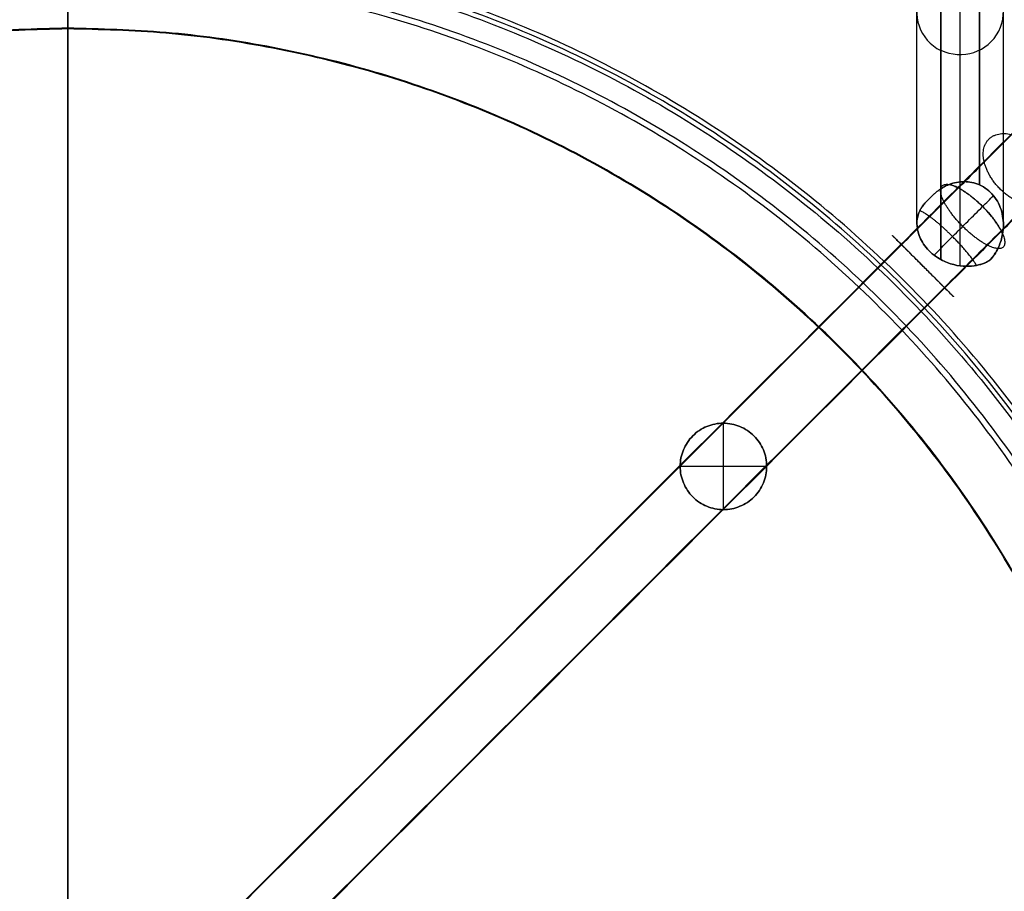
# Model space of a CAD drawing. Header units: millimetres. Extents: x -232 to 232, y -229 to 229.
# Tile 7 of 9: x -8 to 152, y 0 to 141. Entities that reach past the tile are written whole.
import ezdxf

# ---------------------------------------------------------------- set-up
doc = ezdxf.new("R2010")
doc.units = ezdxf.units.MM
doc.layers.add('Défaut', color=7, linetype='Continuous', true_color=0x000000)

msp = doc.modelspace()

# ---------------------------------------------------------------- linework, layer by layer
at = {"layer": 'Défaut'}
for p, q in [((144.41, 114.81, 450.62), (144.41, 183.84, 809.55)), ((137.41, 108.08, 452.68), (137.41, 176.97, 810.87)), ((151.41, 107.87, 451.58), (151.41, 176.97, 810.87)), ((144.41, 101.21, 454.03), (144.41, 170.09, 812.19)), ((103.4, 75.21, 470.59), (103.4, 75.21, 436.04)), ((106.1, 61.74, 470.05), (106.07, 75.74, 470.74)), ((106.1, 61.74, 435.5), (106.07, 75.74, 436.19)), ((106.08, 75.74, 470.74), (106.08, 75.74, 436.19)), ((108.76, 75.21, 470.84), (108.76, 75.21, 436.29)), ((101.13, 73.7, 470.41), (101.13, 73.7, 435.86)), ((111.03, 73.69, 470.87), (111.03, 73.69, 436.32)), ((99.62, 71.43, 470.22), (99.62, 71.43, 435.67)), ((112.55, 71.42, 470.83), (112.55, 71.42, 436.28)), ((99.08, 68.75, 470.07), (99.08, 68.75, 435.52)), ((113.08, 68.74, 470.73), (99.08, 68.74, 470.07)), ((113.08, 68.74, 436.18), (99.08, 68.74, 435.52)), ((113.08, 68.74, 436.18), (113.08, 68.74, 470.73)), ((99.62, 66.07, 469.96), (99.62, 66.07, 435.41)), ((112.55, 66.06, 470.57), (112.55, 66.06, 436.02)), ((101.13, 63.8, 469.92), (101.13, 63.8, 435.37)), ((111.03, 63.79, 470.39), (111.03, 63.79, 435.84)), ((103.4, 62.28, 469.95), (103.4, 62.28, 435.4)), ((108.76, 62.28, 470.2), (108.76, 62.28, 435.66)), ((106.08, 61.74, 470.05), (106.08, 61.74, 435.5))]:
    msp.add_line(p, q, dxfattribs=at)
at = {"layer": 'Défaut', "extrusion": (0, 0.188855, 0.982005)}
for centre, start, end in [((-144.41, -20.65, 645.72), 243.3493, 63.3493), ((-144.41, -20.65, 646.13), 63.3493, 243.3493)]:
    msp.add_arc(centre, 7, start, end, dxfattribs=at)
at = {"layer": 'Défaut'}
for points, degree in [([(147.55, 183.11, 809.69), (147.55, 148.71, 630.83), (147.55, 114.32, 451.97)], 2), ([(147.55, 114.32, 451.97), (147.55, 148.71, 630.83), (147.55, 183.11, 809.69)], 2), ([(141.27, 102.25, 455.47), (141.27, 136.54, 633.76), (141.27, 170.82, 812.05)], 2), ([(141.27, 170.82, 812.05), (141.27, 136.54, 633.76), (141.27, 102.25, 455.47)], 2), ([(139.14, 111.82, 447.74), (139.28, 111.96, 447.69), (139.42, 112.1, 447.64), (139.56, 112.24, 447.59)], 3), ([(139.14, 111.82, 447.74), (139.28, 111.96, 447.69), (139.42, 112.1, 447.64), (139.56, 112.24, 447.59)], 3), ([(134.86, 104.71, 453.58), (43.19, 13.04, 453.58), (-48.48, -78.62, 453.58), (-140.14, -170.29, 453.58)], 3), ([(134.93, 104.63, 443.68), (43.26, 12.97, 443.68), (-48.4, -78.7, 443.68), (-140.07, -170.36, 443.68)], 3), ([(-134.93, 104.63, 443.68), (-43.26, 12.97, 443.68), (48.4, -78.7, 443.68), (140.07, -170.36, 443.68)], 3), ([(-134.86, 104.71, 453.58), (-43.19, 13.04, 453.58), (48.48, -78.62, 453.58), (140.14, -170.29, 453.58)], 3), ([(149.3, 102.2, 448.67), (149.26, 102.2, 448.67), (149.22, 102.2, 448.67)], 2), ([(149.53, 102.44, 448.63), (149.49, 102.44, 448.63), (149.45, 102.44, 448.63)], 2), ([(-141.93, 97.64, 443.78), (-50.26, 5.97, 443.78), (41.4, -85.7, 443.78), (133.07, -177.36, 443.78)], 3), ([(-141.86, 97.71, 453.68), (-50.19, 6.04, 453.68), (41.48, -85.62, 453.68), (133.14, -177.29, 453.68)], 3), ([(141.86, 97.71, 453.68), (50.19, 6.04, 453.68), (-41.48, -85.62, 453.68), (-133.14, -177.29, 453.68)], 3), ([(141.93, 97.64, 443.78), (50.26, 5.97, 443.78), (-41.4, -85.7, 443.78), (-133.07, -177.36, 443.78)], 3)]:
    msp.add_open_spline(points, degree=degree, dxfattribs=at)
for points, weights, knots in [([(-0.08, 154.68, 461.16), (-192.03, 154.64, 461.16), (-192, -37.32, 460.78), (-191.96, -229.28, 460.4), (0, -229.24, 460.4)], [1, 0.707106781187, 1, 0.707106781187, 1], [0, 0, 0, 383.913685, 383.913685, 767.827371, 767.827371, 767.827371]), ([(-0.04, -37.29, 466.68), (-0.06, 51.29, 466.86), (-0.07, 139.59, 473.99), (-0.07, 145.37, 474.45), (-0.08, 149.79, 470.7), (-0.08, 154.21, 466.94), (-0.08, 154.68, 461.16)], [1, 0.999227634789, 1, 0.923872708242, 1, 0.923872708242, 1], [-200.174612, -200.174612, -200.174612, -24.146621, -24.146621, -12.623089, -12.623089, -1.099557, -1.099557, -1.099557]), ([(0, -229.24, 460.4), (191.96, -229.2, 460.4), (191.92, -37.24, 460.78), (191.88, 154.71, 461.16), (-0.08, 154.68, 461.16)], [1, 0.707106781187, 1, 0.707106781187, 1], [0, 0, 0, 383.913685, 383.913685, 767.827371, 767.827371, 767.827371]), ([(-0.08, 153.93, 461.1), (-191.29, 153.89, 461.1), (-191.25, -37.32, 460.72), (-191.21, -228.53, 460.34), (0, -228.49, 460.34)], [1, 0.707106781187, 1, 0.707106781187, 1], [0, 0, 0, 1.570796, 1.570796, 3.141593, 3.141593, 3.141593]), ([(0, -227.74, 460.28), (-190.46, -227.78, 460.28), (-190.5, -37.32, 460.66), (-190.54, 153.14, 461.04), (-0.08, 153.18, 461.04)], [1, 0.707106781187, 1, 0.707106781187, 1], [-767.827371, -767.827371, -767.827371, -383.913685, -383.913685, 0, 0, 0]), ([(0, -228.49, 460.34), (191.21, -228.45, 460.34), (191.17, -37.24, 460.72), (191.13, 153.97, 461.1), (-0.08, 153.93, 461.1)], [1, 0.707106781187, 1, 0.707106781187, 1], [3.141593, 3.141593, 3.141593, 4.712389, 4.712389, 6.283185, 6.283185, 6.283185]), ([(-0.08, 153.18, 461.04), (-0.08, 152.76, 466.2), (-0.08, 148.82, 469.55), (-0.07, 144.88, 472.91), (-0.07, 139.71, 472.49), (-0.06, 51.36, 465.36), (-0.04, -37.29, 465.18)], [1, 0.923872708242, 1, 0.923872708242, 1, 0.999227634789, 1], [1.099557, 1.099557, 1.099557, 11.511444, 11.511444, 21.92333, 21.92333, 200.174612, 200.174612, 200.174612]), ([(-0.08, 153.18, 461.04), (190.38, 153.22, 461.04), (190.42, -37.24, 460.66), (190.46, -227.7, 460.28), (0, -227.74, 460.28)], [1, 0.707106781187, 1, 0.707106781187, 1], [-767.827371, -767.827371, -767.827371, -383.913685, -383.913685, 0, 0, 0]), ([(-0.08, 149.79, 470.7), (-187.17, 149.75, 470.7), (-187.13, -37.34, 470.33), (-187.09, -224.43, 469.95), (0, -224.39, 469.95)], [1, 0.707106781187, 1, 0.707106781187, 1], [0, 0, 0, 383.913685, 383.913685, 767.827371, 767.827371, 767.827371]), ([(-0.08, 148.82, 469.55), (-186.19, 148.78, 469.55), (-186.16, -37.34, 469.18), (-186.12, -223.45, 468.81), (0, -223.42, 468.81)], [1, 0.707106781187, 1, 0.707106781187, 1], [0, 0, 0, 383.913685, 383.913685, 767.827371, 767.827371, 767.827371]), ([(0, -224.39, 469.95), (187.09, -224.35, 469.95), (187.05, -37.26, 470.33), (187.02, 149.83, 470.7), (-0.08, 149.79, 470.7)], [1, 0.707106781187, 1, 0.707106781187, 1], [0, 0, 0, 383.913685, 383.913685, 767.827371, 767.827371, 767.827371]), ([(0, -223.42, 468.81), (186.12, -223.38, 468.81), (186.08, -37.26, 469.18), (186.04, 148.86, 469.55), (-0.08, 148.82, 469.55)], [1, 0.707106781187, 1, 0.707106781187, 1], [0, 0, 0, 383.913685, 383.913685, 767.827371, 767.827371, 767.827371]), ([(-0.07, 139.71, 472.49), (-177.09, 139.68, 472.49), (-177.06, -37.34, 472.14), (-177.02, -214.36, 471.79), (0, -214.32, 471.79)], [1, 0.707106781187, 1, 0.707106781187, 1], [0, 0, 0, 383.913685, 383.913685, 767.827371, 767.827371, 767.827371]), ([(-0.07, 139.59, 473.99), (-176.97, 139.56, 473.99), (-176.94, -37.34, 473.64), (-176.9, -214.24, 473.28), (0, -214.21, 473.28)], [1, 0.707106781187, 1, 0.707106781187, 1], [0, 0, 0, 383.913685, 383.913685, 767.827371, 767.827371, 767.827371]), ([(0, -214.32, 471.79), (177.02, -214.29, 471.79), (176.98, -37.27, 472.14), (176.94, 139.75, 472.49), (-0.07, 139.71, 472.49)], [1, 0.707106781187, 1, 0.707106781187, 1], [0, 0, 0, 383.913685, 383.913685, 767.827371, 767.827371, 767.827371]), ([(0, -214.21, 473.28), (176.9, -214.17, 473.28), (176.86, -37.27, 473.64), (176.83, 139.63, 473.99), (-0.07, 139.59, 473.99)], [1, 0.707106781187, 1, 0.707106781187, 1], [0, 0, 0, 383.913685, 383.913685, 767.827371, 767.827371, 767.827371]), ([(148.31, 118.02, 436.96), (149.66, 112.29, 433.16), (155.36, 111.06, 437.04), (161.05, 109.83, 440.92), (159.7, 115.55, 444.72), (158.35, 121.27, 448.52), (152.65, 122.51, 444.64), (146.96, 123.74, 440.75), (148.31, 118.02, 436.96)], [1, 0.707106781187, 1, 0.707106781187, 1, 0.707106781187, 1, 0.707106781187, 1], [0, 0, 0, 10.995575, 10.995575, 21.991149, 21.991149, 32.986724, 32.986724, 43.982298, 43.982298, 43.982298]), ([(141.83, 111.53, 442.05), (144.24, 106.87, 437.42), (148.85, 104.55, 442.15), (153.46, 102.24, 446.88), (151.05, 106.9, 451.51), (148.64, 111.57, 456.14), (144.03, 113.88, 451.41), (139.41, 116.19, 446.68), (141.83, 111.53, 442.05)], [1, 0.707106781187, 1, 0.707106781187, 1, 0.707106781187, 1, 0.707106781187, 1], [0, 0, 0, 10.995575, 10.995575, 21.991149, 21.991149, 32.986724, 32.986724, 43.982298, 43.982298, 43.982298]), ([(151.29, 106.41, 450.97), (150.39, 108.48, 453.4), (148.05, 110.83, 453.4), (144.9, 113.97, 453.4), (142.64, 114.38, 449.59)], [0.85567837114, 0.835912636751, 1, 0.791562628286, 0.879794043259], [26.82668, 26.82668, 26.82668, 32.986723, 32.986723, 40.81172, 40.81172, 40.81172]), ([(147.05, 101.3, 451.71), (146.02, 103.12, 455.13), (143.18, 105.96, 455.13), (139.49, 109.65, 455.13), (137.87, 110.13, 450.2)], [0.867615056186, 0.808174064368, 1, 0.764255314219, 0.908004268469], [25.78534, 25.78534, 25.78534, 32.986723, 32.986723, 41.83687, 41.83687, 41.83687]), ([(134.93, 104.63, 443.68), (138.47, 101.1, 438.78), (141.93, 97.64, 443.78), (145.39, 94.17, 448.78), (141.86, 97.71, 453.68), (138.32, 101.25, 458.58), (134.86, 104.71, 453.58), (131.39, 108.17, 448.57), (134.93, 104.63, 443.68)], [1, 0.707106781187, 1, 0.707106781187, 1, 0.707106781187, 1, 0.707106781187, 1], [0, 0, 0, 10.995575, 10.995575, 21.991149, 21.991149, 32.986724, 32.986724, 43.982298, 43.982298, 43.982298])]:
    msp.add_rational_spline(points, weights, degree=2, knots=knots, dxfattribs=at)
for points, knots in [([(162.47, 132.33, 421.82), (161.84, 131.69, 426.13), (159.48, 129.33, 434.71), (153.02, 122.88, 445.28), (144.39, 114.24, 452.06), (137.97, 107.82, 453.58), (134.86, 104.71, 453.58)], [0, 0, 0, 0, 11.587, 23.890378, 36.193757, 47.780757, 47.780757, 47.780757, 47.780757]), ([(155.7, 125.4, 419.8), (155.22, 124.92, 423.04), (153.44, 123.15, 429.49), (148.59, 118.29, 437.44), (142.1, 111.8, 442.54), (137.27, 106.98, 443.68), (134.93, 104.63, 443.68)], [0, 0, 0, 0, 11.587, 23.890378, 36.193757, 47.780757, 47.780757, 47.780757, 47.780757]), ([(169.55, 125.4, 421.85), (168.91, 124.76, 426.17), (166.54, 122.4, 434.77), (160.07, 115.92, 445.36), (151.41, 107.27, 452.16), (144.98, 100.83, 453.68), (141.86, 97.71, 453.68)], [0, 0, 0, 0, 11.587, 23.890378, 36.193757, 47.780757, 47.780757, 47.780757, 47.780757]), ([(162.77, 118.47, 419.82), (162.29, 118, 423.08), (160.51, 116.21, 429.55), (155.64, 111.34, 437.52), (149.12, 104.83, 442.64), (144.28, 99.98, 443.78), (141.93, 97.64, 443.78)], [0, 0, 0, 0, 11.587, 23.890378, 36.193757, 47.780757, 47.780757, 47.780757, 47.780757]), ([(147.55, 114.32, 451.97), (147.15, 114.5, 451.83), (146.73, 114.63, 451.68), (145.9, 114.8, 451.34), (145.48, 114.85, 451.15), (145.06, 114.85, 450.95), (144.64, 114.85, 450.74), (144.22, 114.8, 450.52), (143.41, 114.65, 450.06), (143.02, 114.53, 449.83), (142.64, 114.38, 449.59), (142.35, 114.27, 449.4), (142.07, 114.14, 449.22), (141.54, 113.85, 448.85), (141.28, 113.69, 448.66), (140.78, 113.34, 448.3), (140.53, 113.14, 448.12), (140.18, 112.84, 447.87), (140.05, 112.72, 447.79), (139.82, 112.5, 447.66), (139.69, 112.37, 447.6), (139.56, 112.24, 447.59)], [0, 0, 0, 0, 1.383327, 1.383327, 2.765566, 2.765566, 2.765566, 4.184875, 4.184875, 5.60374, 5.60374, 5.60374, 6.68449, 6.68449, 7.764571, 7.764571, 8.8324, 8.8324, 9.365514, 9.365514, 9.897935, 9.897935, 9.897935, 9.897935]), ([(139.56, 112.24, 447.59), (139.69, 112.37, 447.6), (139.82, 112.5, 447.66), (140.05, 112.72, 447.79), (140.18, 112.84, 447.87), (140.53, 113.14, 448.12), (140.78, 113.34, 448.3), (141.28, 113.69, 448.66), (141.54, 113.85, 448.85), (142.07, 114.14, 449.22), (142.35, 114.27, 449.4), (142.64, 114.38, 449.59), (143.02, 114.53, 449.83), (143.41, 114.65, 450.06), (144.22, 114.8, 450.52), (144.64, 114.85, 450.74), (145.06, 114.85, 450.95), (145.48, 114.85, 451.15), (145.9, 114.8, 451.34), (146.73, 114.63, 451.68), (147.15, 114.5, 451.83), (147.55, 114.32, 451.97)], [-9.897935, -9.897935, -9.897935, -9.897935, -9.365514, -9.365514, -8.8324, -8.8324, -7.764571, -7.764571, -6.68449, -6.68449, -5.60374, -5.60374, -5.60374, -4.184875, -4.184875, -2.765566, -2.765566, -2.765566, -1.383327, -1.383327, 0, 0, 0, 0]), ([(147.55, 114.32, 451.97), (147.98, 114.12, 452.1), (148.39, 113.88, 452.22), (149.15, 113.3, 452.38), (149.49, 112.96, 452.43), (149.8, 112.58, 452.45), (150.12, 112.2, 452.47), (150.39, 111.78, 452.46), (150.84, 110.9, 452.37), (151.01, 110.44, 452.3), (151.39, 109.03, 451.99), (151.46, 108.07, 451.68), (151.38, 107.16, 451.3), (151.36, 106.91, 451.2), (151.33, 106.65, 451.09), (151.29, 106.41, 450.97), (151.22, 106.04, 450.79), (151.14, 105.68, 450.61), (150.93, 104.98, 450.22), (150.8, 104.65, 450.01), (150.67, 104.33, 449.78)], [-30.364325, -30.364325, -30.364325, -30.364325, -28.903461, -28.903461, -27.442179, -27.442179, -27.442179, -25.946303, -25.946303, -24.451965, -24.451965, -21.46923, -21.46923, -21.46923, -20.632981, -20.632981, -20.632981, -19.392027, -19.392027, -18.154914, -18.154914, -18.154914, -18.154914]), ([(150.67, 104.33, 449.78), (150.8, 104.65, 450.01), (150.93, 104.98, 450.22), (151.14, 105.68, 450.61), (151.22, 106.04, 450.79), (151.29, 106.41, 450.97), (151.33, 106.65, 451.09), (151.36, 106.91, 451.2), (151.38, 107.16, 451.3), (151.46, 108.07, 451.68), (151.39, 109.03, 451.99), (151.01, 110.44, 452.3), (150.84, 110.9, 452.37), (150.39, 111.78, 452.46), (150.12, 112.2, 452.47), (149.8, 112.58, 452.45), (149.49, 112.96, 452.43), (149.15, 113.3, 452.38), (148.39, 113.88, 452.22), (147.98, 114.12, 452.1), (147.55, 114.32, 451.97)], [18.154914, 18.154914, 18.154914, 18.154914, 19.392027, 19.392027, 20.632981, 20.632981, 20.632981, 21.46923, 21.46923, 21.46923, 24.451965, 24.451965, 25.946303, 25.946303, 27.442179, 27.442179, 27.442179, 28.903461, 28.903461, 30.364325, 30.364325, 30.364325, 30.364325]), ([(139.14, 111.82, 447.74), (139.03, 111.71, 447.83), (138.92, 111.6, 447.97), (138.74, 111.41, 448.24), (138.66, 111.32, 448.39), (138.5, 111.13, 448.67), (138.43, 111.04, 448.82), (138.29, 110.85, 449.12), (138.22, 110.75, 449.27), (138.16, 110.65, 449.43), (138.05, 110.49, 449.68), (137.95, 110.31, 449.94), (137.87, 110.13, 450.2), (137.68, 109.73, 450.78), (137.54, 109.29, 451.35), (137.39, 108.33, 452.45), (137.39, 107.81, 452.98), (137.48, 107.26, 453.46), (137.53, 106.9, 453.77), (137.63, 106.53, 454.06), (137.91, 105.78, 454.59), (138.09, 105.4, 454.82), (138.54, 104.65, 455.21), (138.82, 104.28, 455.36), (139.45, 103.58, 455.56), (139.8, 103.26, 455.6), (140.18, 102.96, 455.6), (140.53, 102.69, 455.6), (140.9, 102.46, 455.55), (141.27, 102.25, 455.47)], [0, 0, 0, 0, 0.565308, 0.565308, 1.136247, 1.136247, 1.713748, 1.713748, 2.294174, 2.294174, 2.294174, 3.270922, 3.270922, 3.270922, 5.475466, 5.475466, 7.680995, 7.680995, 7.680995, 9.117288, 9.117288, 10.555376, 10.555376, 12.00057, 12.00057, 13.446516, 13.446516, 13.446516, 14.764303, 14.764303, 14.764303, 14.764303]), ([(141.27, 102.25, 455.47), (140.9, 102.46, 455.55), (140.53, 102.69, 455.6), (140.18, 102.96, 455.6), (139.8, 103.26, 455.6), (139.45, 103.58, 455.56), (138.82, 104.28, 455.36), (138.54, 104.65, 455.21), (138.09, 105.4, 454.82), (137.91, 105.78, 454.59), (137.63, 106.53, 454.06), (137.53, 106.9, 453.77), (137.48, 107.26, 453.46), (137.39, 107.81, 452.98), (137.39, 108.33, 452.45), (137.54, 109.29, 451.35), (137.68, 109.73, 450.78), (137.87, 110.13, 450.2), (137.95, 110.31, 449.94), (138.05, 110.49, 449.68), (138.16, 110.65, 449.43), (138.22, 110.75, 449.27), (138.29, 110.85, 449.12), (138.43, 111.04, 448.82), (138.5, 111.13, 448.67), (138.66, 111.32, 448.39), (138.74, 111.41, 448.24), (138.92, 111.6, 447.97), (139.03, 111.71, 447.83), (139.14, 111.82, 447.74)], [-14.764303, -14.764303, -14.764303, -14.764303, -13.446516, -13.446516, -13.446516, -12.00057, -12.00057, -10.555376, -10.555376, -9.117288, -9.117288, -7.680995, -7.680995, -7.680995, -5.475466, -5.475466, -3.270922, -3.270922, -3.270922, -2.294174, -2.294174, -2.294174, -1.713748, -1.713748, -1.136247, -1.136247, -0.565308, -0.565308, 0, 0, 0, 0]), ([(139.14, 111.82, 447.74), (139.21, 111.89, 447.68), (139.27, 111.95, 447.64), (139.34, 112.02, 447.61), (139.42, 112.1, 447.59), (139.49, 112.17, 447.58), (139.56, 112.24, 447.59)], [-0.6262214, -0.6262214, -0.6262214, -0.6262214, -0.3160626, -0.3160626, -0.3160626, 0, 0, 0, 0]), ([(139.56, 112.24, 447.59), (139.49, 112.17, 447.58), (139.42, 112.1, 447.59), (139.34, 112.02, 447.61), (139.27, 111.95, 447.64), (139.21, 111.89, 447.68), (139.14, 111.82, 447.74)], [0, 0, 0, 0, 0.3160626, 0.3160626, 0.3160626, 0.6262214, 0.6262214, 0.6262214, 0.6262214]), ([(140.18, 102.96, 455.6), (141.19, 103.97, 455.52), (143.85, 106.63, 455.09), (147.07, 109.85, 453.95), (149.22, 112.01, 452.79), (149.8, 112.58, 452.45)], [2.111784, 2.111784, 2.111784, 2.111784, 5.666119, 11.587, 13.804001, 13.804001, 13.804001, 13.804001]), ([(150.67, 104.33, 449.78), (150.6, 104.16, 449.67), (150.52, 104, 449.56), (150.34, 103.68, 449.35), (150.25, 103.52, 449.24), (150.05, 103.21, 449.04), (149.94, 103.05, 448.94), (149.77, 102.83, 448.8), (149.71, 102.75, 448.75), (149.62, 102.64, 448.69), (149.59, 102.6, 448.67), (149.54, 102.54, 448.65), (149.52, 102.52, 448.64), (149.49, 102.48, 448.63), (149.48, 102.47, 448.63), (149.47, 102.46, 448.63)], [0, 0, 0, 0, 0.638531, 0.638531, 1.276405, 1.276405, 1.908687, 1.908687, 2.219441, 2.219441, 2.374109, 2.374109, 2.452838, 2.452838, 2.522622, 2.522622, 2.522622, 2.522622]), ([(149.47, 102.46, 448.63), (149.48, 102.47, 448.63), (149.49, 102.48, 448.63), (149.52, 102.52, 448.64), (149.54, 102.54, 448.65), (149.59, 102.6, 448.67), (149.62, 102.64, 448.69), (149.71, 102.75, 448.75), (149.77, 102.83, 448.8), (149.94, 103.05, 448.94), (150.05, 103.21, 449.04), (150.25, 103.52, 449.24), (150.34, 103.68, 449.35), (150.52, 104, 449.56), (150.6, 104.16, 449.67), (150.67, 104.33, 449.78)], [-2.522622, -2.522622, -2.522622, -2.522622, -2.452838, -2.452838, -2.374109, -2.374109, -2.219441, -2.219441, -1.908687, -1.908687, -1.276405, -1.276405, -0.638531, -0.638531, 0, 0, 0, 0]), ([(150.67, 104.33, 449.78), (150.53, 104, 449.56), (150.37, 103.68, 449.35), (150.09, 103.21, 449.04), (149.99, 103.06, 448.94), (149.84, 102.83, 448.8), (149.78, 102.75, 448.75), (149.69, 102.64, 448.69), (149.66, 102.6, 448.67), (149.62, 102.54, 448.65), (149.6, 102.52, 448.64), (149.57, 102.48, 448.63), (149.56, 102.47, 448.63), (149.55, 102.46, 448.63)], [0, 0, 0, 0, 1.25475, 1.25475, 1.87884, 1.87884, 2.186703, 2.186703, 2.339771, 2.339771, 2.417586, 2.417586, 2.486528, 2.486528, 2.486528, 2.486528]), ([(149.55, 102.46, 448.63), (149.56, 102.47, 448.63), (149.57, 102.48, 448.63), (149.6, 102.52, 448.64), (149.62, 102.54, 448.65), (149.66, 102.6, 448.67), (149.69, 102.64, 448.69), (149.78, 102.75, 448.75), (149.84, 102.83, 448.8), (149.99, 103.06, 448.94), (150.09, 103.21, 449.04), (150.37, 103.68, 449.35), (150.53, 104, 449.56), (150.67, 104.33, 449.78)], [-2.486528, -2.486528, -2.486528, -2.486528, -2.417586, -2.417586, -2.339771, -2.339771, -2.186703, -2.186703, -1.87884, -1.87884, -1.25475, -1.25475, 0, 0, 0, 0]), ([(148.48, 101.72, 449.77), (148.43, 101.7, 449.86), (148.38, 101.69, 449.94), (148.24, 101.63, 450.18), (148.14, 101.6, 450.33), (147.94, 101.53, 450.62), (147.84, 101.49, 450.76), (147.52, 101.4, 451.18), (147.29, 101.34, 451.45), (147.05, 101.3, 451.71), (146.54, 101.19, 452.29), (145.97, 101.13, 452.83), (145.36, 101.14, 453.32), (144.74, 101.15, 453.83), (144.07, 101.24, 454.28), (142.68, 101.59, 455.03), (141.97, 101.86, 455.31), (141.27, 102.25, 455.47)], [-24.43941, -24.43941, -24.43941, -24.43941, -24.128699, -24.128699, -23.590247, -23.590247, -23.05048, -23.05048, -21.969344, -21.969344, -21.969344, -19.61826, -19.61826, -19.61826, -17.195369, -17.195369, -14.764303, -14.764303, -14.764303, -14.764303]), ([(141.27, 102.25, 455.47), (141.97, 101.86, 455.31), (142.68, 101.59, 455.03), (144.07, 101.24, 454.28), (144.74, 101.15, 453.83), (145.36, 101.14, 453.32), (145.97, 101.13, 452.83), (146.54, 101.19, 452.29), (147.05, 101.3, 451.71), (147.29, 101.34, 451.45), (147.52, 101.4, 451.18), (147.84, 101.49, 450.76), (147.94, 101.53, 450.62), (148.14, 101.6, 450.33), (148.24, 101.63, 450.18), (148.38, 101.69, 449.94), (148.43, 101.7, 449.86), (148.48, 101.72, 449.77)], [14.764303, 14.764303, 14.764303, 14.764303, 17.195369, 17.195369, 19.61826, 19.61826, 19.61826, 21.969344, 21.969344, 21.969344, 23.05048, 23.05048, 23.590247, 23.590247, 24.128699, 24.128699, 24.43941, 24.43941, 24.43941, 24.43941]), ([(149.47, 102.46, 448.63), (149.44, 102.43, 448.63), (149.42, 102.4, 448.63), (149.39, 102.38, 448.63), (149.34, 102.32, 448.64), (149.28, 102.26, 448.65), (149.22, 102.2, 448.67), (149.18, 102.15, 448.68), (149.15, 102.13, 448.71), (149.07, 102.07, 448.79), (149.04, 102.04, 448.84), (148.95, 101.98, 448.98), (148.89, 101.94, 449.09), (148.72, 101.84, 449.37), (148.6, 101.78, 449.57), (148.48, 101.72, 449.77)], [10.890426, 10.890426, 10.890426, 10.890426, 10.998253, 10.998253, 10.998253, 11.246894, 11.246894, 11.246894, 11.45631, 11.45631, 11.632138, 11.632138, 11.974146, 11.974146, 12.682786, 12.682786, 12.682786, 12.682786]), ([(149.55, 102.46, 448.63), (149.53, 102.43, 448.63), (149.51, 102.41, 448.63), (149.48, 102.39, 448.63), (149.48, 102.38, 448.63), (149.47, 102.38, 448.63), (149.45, 102.36, 448.63), (149.43, 102.34, 448.64), (149.37, 102.28, 448.64), (149.34, 102.24, 448.65), (149.3, 102.2, 448.67), (149.27, 102.18, 448.67), (149.25, 102.16, 448.68), (149.21, 102.13, 448.71), (149.19, 102.11, 448.73), (149.13, 102.07, 448.79), (149.09, 102.04, 448.84), (149, 101.98, 448.97), (148.93, 101.94, 449.08), (148.74, 101.84, 449.37), (148.61, 101.78, 449.58), (148.48, 101.72, 449.77)], [13.267707, 13.267707, 13.267707, 13.267707, 13.351124, 13.351124, 13.376678, 13.376678, 13.376678, 13.457174, 13.457174, 13.625616, 13.625616, 13.625616, 13.730694, 13.730694, 13.826472, 13.826472, 14.010308, 14.010308, 14.368077, 14.368077, 15.098658, 15.098658, 15.098658, 15.098658]), ([(148.48, 101.72, 449.77), (148.6, 101.78, 449.57), (148.72, 101.84, 449.37), (148.89, 101.94, 449.09), (148.95, 101.98, 448.98), (149.04, 102.04, 448.84), (149.07, 102.07, 448.79), (149.15, 102.13, 448.71), (149.18, 102.15, 448.68), (149.22, 102.2, 448.67), (149.28, 102.26, 448.65), (149.34, 102.32, 448.64), (149.39, 102.38, 448.63), (149.42, 102.4, 448.63), (149.44, 102.43, 448.63), (149.47, 102.46, 448.63)], [-12.682786, -12.682786, -12.682786, -12.682786, -11.974146, -11.974146, -11.632138, -11.632138, -11.45631, -11.45631, -11.246894, -11.246894, -11.246894, -10.998253, -10.998253, -10.998253, -10.890426, -10.890426, -10.890426, -10.890426]), ([(148.48, 101.72, 449.77), (148.61, 101.78, 449.58), (148.74, 101.84, 449.37), (148.93, 101.94, 449.08), (149, 101.98, 448.97), (149.09, 102.04, 448.84), (149.13, 102.07, 448.79), (149.19, 102.11, 448.73), (149.21, 102.13, 448.71), (149.25, 102.16, 448.68), (149.27, 102.18, 448.67), (149.3, 102.2, 448.67), (149.34, 102.24, 448.65), (149.37, 102.28, 448.64), (149.43, 102.34, 448.64), (149.45, 102.36, 448.63), (149.47, 102.38, 448.63), (149.48, 102.38, 448.63), (149.48, 102.39, 448.63), (149.51, 102.41, 448.63), (149.53, 102.43, 448.63), (149.55, 102.46, 448.63)], [-15.098658, -15.098658, -15.098658, -15.098658, -14.368077, -14.368077, -14.010308, -14.010308, -13.826472, -13.826472, -13.730694, -13.730694, -13.625616, -13.625616, -13.625616, -13.457174, -13.457174, -13.376678, -13.376678, -13.376678, -13.351124, -13.351124, -13.267707, -13.267707, -13.267707, -13.267707]), ([(113.08, 68.74, 470.73), (113.08, 69.66, 470.77), (112.9, 70.57, 470.81), (112.2, 72.27, 470.86), (111.68, 73.04, 470.87), (110.38, 74.34, 470.87), (109.61, 74.86, 470.86), (107.91, 75.56, 470.82), (107, 75.74, 470.78), (106.08, 75.74, 470.74), (105.16, 75.75, 470.7), (104.25, 75.56, 470.64), (102.56, 74.86, 470.53), (101.78, 74.35, 470.47), (100.48, 73.05, 470.34), (99.97, 72.27, 470.28), (99.26, 70.58, 470.16), (99.08, 69.67, 470.11), (99.08, 68.75, 470.07)], [0, 0, 0, 0, 2.76774, 2.76774, 5.535589, 5.535589, 8.303466, 8.303466, 11.071244, 11.071244, 11.071244, 13.843095, 13.843095, 16.61484, 16.61484, 19.386558, 19.386558, 22.158372, 22.158372, 22.158372, 22.158372]), ([(113.08, 68.74, 436.18), (113.08, 69.66, 436.22), (112.9, 70.57, 436.26), (112.2, 72.27, 436.31), (111.68, 73.04, 436.32), (110.38, 74.34, 436.33), (109.61, 74.86, 436.31), (107.91, 75.56, 436.27), (107, 75.74, 436.23), (106.08, 75.74, 436.19), (105.16, 75.75, 436.15), (104.25, 75.56, 436.1), (102.56, 74.86, 435.98), (101.78, 74.35, 435.92), (100.48, 73.05, 435.79), (99.97, 72.27, 435.73), (99.26, 70.58, 435.62), (99.08, 69.67, 435.56), (99.08, 68.75, 435.52)], [0, 0, 0, 0, 2.76774, 2.76774, 5.535589, 5.535589, 8.303466, 8.303466, 11.071244, 11.071244, 11.071244, 13.843095, 13.843095, 16.61484, 16.61484, 19.386558, 19.386558, 22.158372, 22.158372, 22.158372, 22.158372]), ([(99.08, 68.75, 452.79), (99.08, 69.67, 452.84), (99.26, 70.58, 452.89), (99.97, 72.27, 453.01), (100.48, 73.05, 453.07), (101.78, 74.35, 453.19), (102.56, 74.86, 453.26), (104.25, 75.56, 453.37), (105.16, 75.75, 453.42), (106.08, 75.74, 453.47), (107, 75.74, 453.51), (107.91, 75.56, 453.54), (109.61, 74.86, 453.59), (110.38, 74.34, 453.6), (111.68, 73.04, 453.6), (112.2, 72.27, 453.58), (112.9, 70.57, 453.53), (113.08, 69.66, 453.5), (113.08, 68.74, 453.45)], [-22.158372, -22.158372, -22.158372, -22.158372, -19.386558, -19.386558, -16.61484, -16.61484, -13.843095, -13.843095, -11.071244, -11.071244, -11.071244, -8.303466, -8.303466, -5.535589, -5.535589, -2.76774, -2.76774, 0, 0, 0, 0]), ([(99.08, 68.75, 470.07), (99.08, 67.83, 470.02), (99.26, 66.92, 469.98), (99.97, 65.22, 469.93), (100.48, 64.45, 469.92), (101.78, 63.15, 469.92), (102.55, 62.63, 469.93), (104.25, 61.93, 469.97), (105.16, 61.75, 470.01), (106.08, 61.74, 470.05), (107, 61.74, 470.09), (107.91, 61.93, 470.15), (109.61, 62.63, 470.26), (110.38, 63.14, 470.32), (111.68, 64.44, 470.45), (112.2, 65.22, 470.51), (112.9, 66.91, 470.63), (113.08, 67.82, 470.68), (113.08, 68.74, 470.73)], [0, 0, 0, 0, 2.76774, 2.76774, 5.535587, 5.535587, 8.303463, 8.303463, 11.07124, 11.07124, 11.07124, 13.843092, 13.843092, 16.614838, 16.614838, 19.386555, 19.386555, 22.158369, 22.158369, 22.158369, 22.158369]), ([(99.08, 68.75, 435.52), (99.08, 67.83, 435.47), (99.26, 66.92, 435.44), (99.97, 65.22, 435.39), (100.48, 64.45, 435.37), (101.78, 63.15, 435.37), (102.55, 62.63, 435.38), (104.25, 61.93, 435.43), (105.16, 61.75, 435.46), (106.08, 61.74, 435.5), (107, 61.74, 435.55), (107.91, 61.93, 435.6), (109.61, 62.63, 435.71), (110.38, 63.14, 435.77), (111.68, 64.44, 435.9), (112.2, 65.22, 435.96), (112.9, 66.91, 436.08), (113.08, 67.82, 436.13), (113.08, 68.74, 436.18)], [0, 0, 0, 0, 2.76774, 2.76774, 5.535587, 5.535587, 8.303463, 8.303463, 11.07124, 11.07124, 11.07124, 13.843092, 13.843092, 16.614838, 16.614838, 19.386555, 19.386555, 22.158369, 22.158369, 22.158369, 22.158369]), ([(113.08, 68.74, 453.45), (113.08, 67.82, 453.41), (112.9, 66.91, 453.35), (112.2, 65.22, 453.24), (111.68, 64.44, 453.17), (110.38, 63.14, 453.05), (109.61, 62.63, 452.99), (107.91, 61.93, 452.87), (107, 61.74, 452.82), (106.08, 61.74, 452.78), (105.16, 61.75, 452.73), (104.25, 61.93, 452.7), (102.55, 62.63, 452.65), (101.78, 63.15, 452.64), (100.48, 64.45, 452.65), (99.97, 65.22, 452.66), (99.26, 66.92, 452.71), (99.08, 67.83, 452.75), (99.08, 68.75, 452.79)], [-22.158369, -22.158369, -22.158369, -22.158369, -19.386555, -19.386555, -16.614838, -16.614838, -13.843092, -13.843092, -11.07124, -11.07124, -11.07124, -8.303463, -8.303463, -5.535587, -5.535587, -2.76774, -2.76774, 0, 0, 0, 0])]:
    msp.add_open_spline(points, degree=3, knots=knots, dxfattribs=at)

doc.saveas('drawing.dxf')
